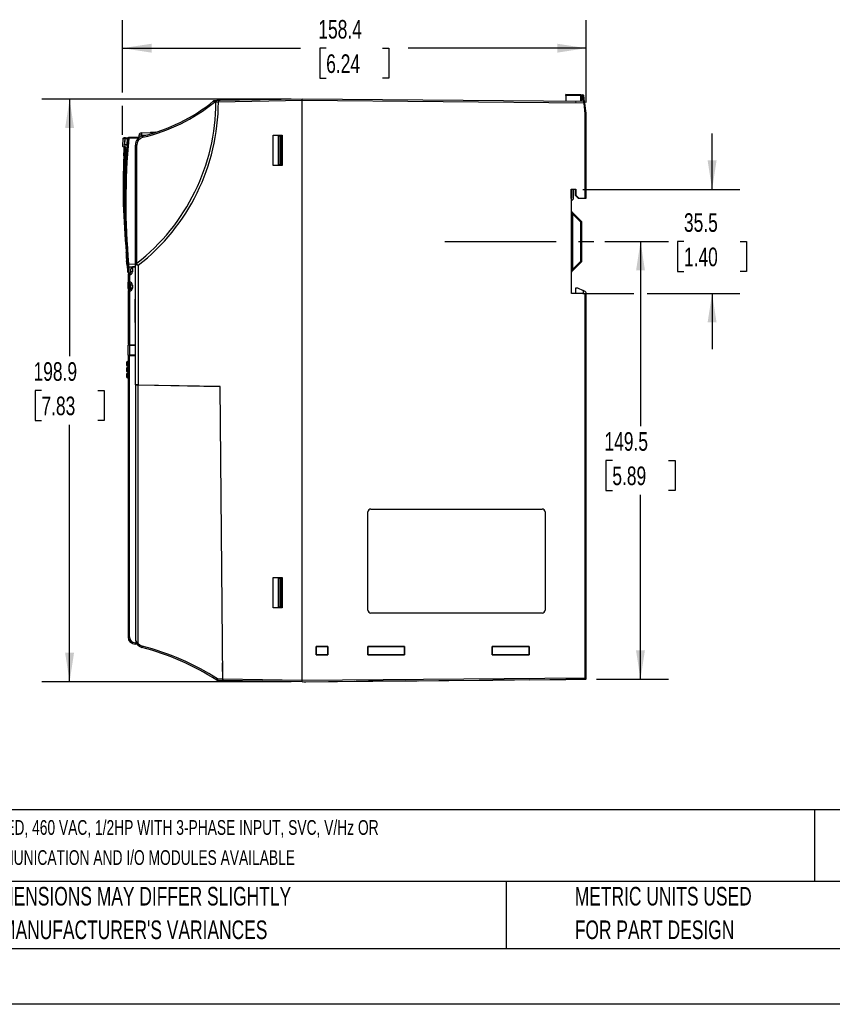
# Model space of a CAD drawing. Header units: millimetres. Extents: x 0 to 838, y 0 to 648.
# Tile 7 of 45: x 196 to 473, y 0 to 336. Entities that reach past the tile are written whole.
import ezdxf

# ---------------------------------------------------------------- set-up
doc = ezdxf.new("R2010")
doc.units = ezdxf.units.MM
doc.header["$LTSCALE"] = 3
doc.linetypes.add('CENTERX2', pattern=[20.32, 12.7, -2.54, 2.54, -2.54])
doc.layers.add('CENTER', color=40, linetype='CENTERX2')
doc.layers.add('DIMENSIONS', color=140, linetype='Continuous', lineweight=25)
doc.layers.add('TEXT', color=140, linetype='Continuous', lineweight=25)
doc.styles.add('SLDTEXTSTYLE0', font='TXT', dxfattribs={"width": 0.7})
doc.dimstyles.new('SLDDIMSTYLE0', dxfattribs={"dimtxt": 6.474023, "dimasz": 9.906, "dimexe": 0, "dimexo": 0.0625, "dimgap": 1.618506, "dimtad": 0, "dimtih": 1, "dimtoh": 1, "dimrnd": 1e-09, "dimzin": 12, "dimdsep": 46, "dimtxsty": 'SLDTEXTSTYLE0', "dimsah": 1, "dimcen": 0.09, "dimadec": 0, "dimazin": 3, "dimtfac": 1, "dimtofl": 0, "dimtmove": 0, "dimatfit": 3, "dimfxl": 0, "dimfrac": 2, "dimtolj": 1, "dimtzin": 12, "dimarcsym": 0})
doc.dimstyles.new('SLDDIMSTYLE1', dxfattribs={"dimtxt": 6.474023, "dimasz": 9.906, "dimexe": 0, "dimexo": 0.0625, "dimgap": 1.618506, "dimtad": 0, "dimtih": 1, "dimtoh": 1, "dimrnd": 1e-09, "dimzin": 12, "dimdsep": 46, "dimtxsty": 'SLDTEXTSTYLE0', "dimsah": 1, "dimcen": 0.09, "dimadec": 0, "dimazin": 3, "dimtfac": 1, "dimtmove": 0, "dimatfit": 0, "dimfxl": 0, "dimfrac": 2, "dimtolj": 1, "dimtzin": 12, "dimarcsym": 0})

# ---------------------------------------------------------------- blocks, each defined once
blk = doc.blocks.new('SW_NOTE_0')
at = {"layer": 'TEXT', "color": 0, "linetype": 'CENTERX2', "lineweight": 18, "attachment_point": 1, "style": 'SLDTEXTSTYLE0'}
for s, insert, char_height in [('WEG ELECTRIC CFW320 SERIES AC GENERAL PURPOSE DRIVE, ENCLOSED, 460 VAC, 1/2HP WITH 3-PHASE INPUT, SVC, V/Hz OR', (0, 6.49), 5.03477), ('VVW MODE, B FRAME, INTEGRATED DYNAMIC BRAKING, OPTIONAL COMMUNICATION AND I/O MODULES AVAILABLE', (0, -3.79), 5.0348)]:
    blk.add_mtext(s, dxfattribs=dict(at, insert=insert, char_height=char_height))
blk = doc.blocks.new('SW_NOTE_0_3')
at = {"layer": 'TEXT', "color": 0, "linetype": 'CENTERX2', "lineweight": 18, "char_height": 6.35, "attachment_point": 1, "style": 'SLDTEXTSTYLE0'}
for s, insert in [('PART DIMENSIONS MAY DIFFER SLIGHTLY', (0, 8.19)), ("DUE TO MANUFACTURER'S VARIANCES", (0, -3.28))]:
    blk.add_mtext(s, dxfattribs=dict(at, insert=insert))
blk = doc.blocks.new('SW_NOTE_0_6')
at = {"layer": 'TEXT', "color": 0, "linetype": 'CENTERX2', "lineweight": 18, "char_height": 6.35, "attachment_point": 1, "style": 'SLDTEXTSTYLE0'}
for s, insert in [('METRIC UNITS USED', (0, 8.19)), ('FOR PART DESIGN', (0, -3.28))]:
    blk.add_mtext(s, dxfattribs=dict(at, insert=insert))
blk = doc.blocks.new('_D_4')
at = {"layer": 'DIMENSIONS'}
for p, q in [((432.34, 278.24), (432.34, 297.29)), ((388.14, 278.23), (441.86, 278.24)), ((422.72, 260.49), (420.54, 260.49)), ((420.54, 260.49), (420.54, 250.2)), ((441.96, 260.49), (444.13, 260.49)), ((444.13, 260.49), (444.13, 250.2)), ((420.54, 250.2), (422.72, 250.2)), ((444.13, 250.2), (441.96, 250.2)), ((388.14, 242.73), (405.6, 242.73)), ((410.18, 242.73), (441.86, 242.73)), ((432.34, 242.73), (432.34, 223.68))]:
    blk.add_line(p, q, dxfattribs=at)
for points in [[(432.34, 278.24), (433.86, 288.14), (430.81, 288.14)], [(432.34, 242.73), (430.81, 232.83), (433.86, 232.83)]]:
    blk.add_solid(points, dxfattribs=at)
at = {"layer": 'DIMENSIONS', "char_height": 6.35, "attachment_point": 1, "style": 'SLDTEXTSTYLE0'}
for s, insert in [('35.5', (422.72, 270.12)), ('1.40', (422.72, 258.38))]:
    blk.add_mtext(s, dxfattribs=dict(at, insert=insert))
blk = doc.blocks.new('_D_5')
at = {"layer": 'DIMENSIONS'}
for p, q in [((230.96, 311.37), (230.96, 336)), ((389.33, 307.92), (389.33, 336)), ((230.96, 326.48), (291.75, 326.48)), ((300.52, 326.48), (298.35, 326.48)), ((298.35, 326.48), (298.35, 316.19)), ((319.76, 326.48), (321.94, 326.48)), ((321.94, 326.48), (321.94, 316.19)), ((389.33, 326.48), (328.53, 326.48)), ((298.35, 316.19), (300.52, 316.19)), ((321.94, 316.19), (319.76, 316.19)), ((230.96, 296.88), (230.96, 306.79))]:
    blk.add_line(p, q, dxfattribs=at)
for points in [[(230.96, 326.48), (240.86, 324.95), (240.86, 328)], [(389.33, 326.48), (379.42, 328), (379.42, 324.95)]]:
    blk.add_solid(points, dxfattribs=at)
at = {"layer": 'DIMENSIONS', "char_height": 6.35, "attachment_point": 1, "style": 'SLDTEXTSTYLE0'}
for s, insert in [('158.4', (297.83, 336.11)), ('6.24', (300.52, 324.37))]:
    blk.add_mtext(s, dxfattribs=dict(at, insert=insert))
blk = doc.blocks.new('_D_6')
at = {"layer": 'DIMENSIONS'}
for p, q in [((288.52, 309.08), (203.34, 309.08)), ((212.87, 309.08), (212.87, 221.35)), ((203.25, 209.61), (201.07, 209.61)), ((201.07, 209.61), (201.07, 199.32)), ((222.48, 209.61), (224.66, 209.61)), ((224.66, 209.61), (224.66, 199.32)), ((201.07, 199.32), (203.25, 199.32)), ((224.66, 199.32), (222.48, 199.32)), ((212.87, 110.14), (212.87, 197.87)), ((288.52, 110.14), (203.34, 110.14))]:
    blk.add_line(p, q, dxfattribs=at)
for points in [[(212.87, 309.08), (211.34, 299.17), (214.39, 299.17)], [(212.87, 110.14), (214.39, 120.05), (211.34, 120.05)]]:
    blk.add_solid(points, dxfattribs=at)
at = {"layer": 'DIMENSIONS', "char_height": 6.35, "attachment_point": 1, "style": 'SLDTEXTSTYLE0'}
for s, insert in [('198.9', (200.55, 219.25)), ('7.83', (203.25, 207.51))]:
    blk.add_mtext(s, dxfattribs=dict(at, insert=insert))
blk = doc.blocks.new('_D_7')
at = {"layer": 'DIMENSIONS'}
for p, q in [((395.72, 260.48), (417.42, 260.48)), ((407.89, 260.48), (407.88, 197.47)), ((398.26, 185.73), (396.09, 185.73)), ((396.09, 185.73), (396.09, 175.44)), ((417.5, 185.73), (419.67, 185.73)), ((419.67, 185.73), (419.67, 175.44)), ((396.09, 175.44), (398.26, 175.44)), ((419.67, 175.44), (417.5, 175.44)), ((407.87, 110.98), (407.88, 173.99)), ((392.84, 110.98), (417.39, 110.98))]:
    blk.add_line(p, q, dxfattribs=at)
for points in [[(407.89, 260.48), (406.37, 250.57), (409.41, 250.57)], [(407.87, 110.98), (409.39, 120.89), (406.35, 120.89)]]:
    blk.add_solid(points, dxfattribs=at)
at = {"layer": 'DIMENSIONS', "char_height": 6.35, "attachment_point": 1, "style": 'SLDTEXTSTYLE0'}
for s, insert in [('149.5', (395.57, 195.37)), ('5.89', (398.26, 183.63))]:
    blk.add_mtext(s, dxfattribs=dict(at, insert=insert))

msp = doc.modelspace()

# ---------------------------------------------------------------- linework, layer by layer
for p, q in [((387.534, 310.567), (382.328, 310.658)), ((387.534, 310.267), (382.328, 310.358)), ((382.328, 310.358), (382.328, 308.294)), ((387.534, 310.567), (388.221, 310.555)), ((387.828, 310.267), (387.534, 310.267)), ((387.534, 308.333), (387.534, 310.267)), ((387.828, 308.338), (387.828, 310.267)), ((387.828, 310.262), (388.221, 310.255)), ((388.465, 308.268), (388.221, 310.255)), ((388.778, 308.142), (388.514, 310.292)), ((263.199, 308.571), (262.369, 308.557)), ((262.833, 308.065), (262.369, 308.057)), ((262.833, 308.074), (262.833, 308.065)), ((263.69, 308.58), (263.199, 308.571)), ((292.328, 309.08), (263.69, 308.58)), ((292.328, 308.58), (263.69, 308.08)), ((264.279, 308.59), (264.05, 308.586)), ((388.559, 308.24), (292.328, 309.08)), ((388.583, 307.74), (292.328, 308.58)), ((292.328, 110.641), (292.328, 308.58)), ((388.203, 308.345), (385.67, 308.3)), ((389.031, 304.092), (388.583, 307.74)), ((388.878, 307.776), (388.854, 307.977)), ((389.328, 304.11), (388.878, 307.776)), ((389.031, 275.272), (389.031, 304.092)), ((389.321, 304.407), (389.226, 304.946)), ((389.328, 304.32), (389.303, 304.32)), ((389.328, 304.201), (389.328, 304.32)), ((389.328, 275.278), (389.328, 304.11)), ((231.994, 295.916), (231.422, 295.901)), ((231.999, 295.916), (232.782, 295.937)), ((233.072, 295.945), (232.964, 295.942)), ((235.334, 296.004), (233.072, 295.945)), ((236.705, 296.04), (235.334, 296.004)), ((236.628, 296.593), (236.628, 296.807)), ((236.628, 296.038), (236.63, 296.141)), ((236.63, 296.141), (236.642, 296.821)), ((237.372, 297.557), (240.334, 297.635)), ((237.389, 296.821), (237.382, 296.398)), ((237.389, 296.821), (239.187, 296.868)), ((237.65, 297.665), (237.648, 297.563)), ((240.334, 297.635), (242.033, 297.679)), ((242.317, 297.787), (240.474, 297.738)), ((282.428, 296.73), (285.428, 296.73)), ((282.428, 286.43), (282.428, 296.73)), ((284.262, 296.5), (284.714, 296.508)), ((284.262, 286.66), (284.262, 296.5)), ((284.714, 296.508), (285.228, 296.517)), ((284.714, 296.508), (284.714, 286.652)), ((285.228, 286.643), (285.228, 296.517)), ((285.428, 296.73), (285.428, 286.43)), ((231.096, 295.623), (230.981, 293.051)), ((231.234, 292.748), (232.168, 292.497)), ((231.701, 295.637), (231.559, 293.405)), ((231.559, 293.405), (232.484, 293.429)), ((231.707, 295.637), (231.57, 293.504)), ((232.484, 293.528), (231.57, 293.504)), ((231.707, 295.637), (232.664, 295.667)), ((232.484, 293.429), (232.672, 295.668)), ((232.484, 293.528), (232.664, 295.667)), ((232.672, 295.668), (232.783, 295.672)), ((233.075, 295.645), (233.072, 295.645)), ((235.336, 295.704), (233.075, 295.645)), ((235.328, 293.41), (235.82, 293.41)), ((235.328, 252.608), (235.328, 293.41)), ((236.324, 295.73), (235.336, 295.704)), ((235.82, 253.067), (235.82, 293.41)), ((231.625, 289.745), (231.973, 289.652)), ((285.428, 286.43), (282.428, 286.43)), ((284.714, 286.652), (284.262, 286.66)), ((284.714, 286.652), (285.228, 286.643)), ((384.209, 275.113), (384.209, 278.353)), ((384.209, 278.353), (385.748, 278.353)), ((384.209, 278.353), (384.327, 278.234)), ((385.629, 278.234), (384.327, 278.234)), ((384.327, 278.176), (384.327, 278.234)), ((384.328, 278.219), (384.327, 278.219)), ((384.327, 278.176), (384.328, 278.176)), ((384.385, 278.234), (384.328, 278.233)), ((384.328, 278.219), (384.328, 278.176)), ((384.328, 278.176), (384.328, 275.233)), ((384.828, 278.234), (384.828, 274.871)), ((385.628, 277.177), (385.628, 278.234)), ((385.628, 277.177), (385.629, 277.177)), ((385.628, 276.677), (385.629, 276.677)), ((385.629, 278.234), (385.748, 278.353)), ((385.629, 278.234), (385.629, 278.198)), ((385.629, 276.233), (385.629, 278.198)), ((385.629, 278.198), (385.629, 278.198)), ((385.748, 276.283), (385.629, 276.233)), ((386.629, 275.233), (385.629, 276.233)), ((385.748, 278.353), (385.748, 276.283)), ((385.748, 276.283), (386.797, 275.233)), ((384.328, 275.233), (384.209, 275.113)), ((384.328, 275.113), (384.209, 275.113)), ((384.328, 275.113), (384.328, 275.233)), ((384.328, 242.733), (384.328, 275.113)), ((384.828, 274.871), (384.328, 274.371)), ((386.629, 275.233), (386.797, 275.233)), ((386.797, 275.233), (389.031, 275.272)), ((384.328, 269.944), (384.623, 269.944)), ((387.741, 267.246), (384.416, 270.57)), ((384.623, 269.944), (384.623, 250.871)), ((387.534, 267.033), (384.623, 269.944)), ((387.534, 253.782), (387.534, 267.033)), ((387.828, 267.033), (387.534, 267.033)), ((387.828, 253.782), (387.828, 267.033)), ((232.351, 257.888), (232.139, 260.925)), ((232.351, 256.821), (232.351, 259.538)), ((232.351, 256.545), (232.33, 256.817)), ((232.351, 254.624), (232.351, 256.764)), ((232.33, 253.661), (232.347, 253.52)), ((232.334, 253.667), (232.336, 253.62)), ((232.336, 253.62), (232.351, 253.862)), ((232.351, 254.624), (232.491, 254.624)), ((232.351, 254.624), (232.351, 252.808)), ((232.351, 252.732), (232.492, 252.732)), ((233.037, 252.803), (235.328, 252.769)), ((235.328, 211.51), (235.328, 252.608)), ((235.367, 252.596), (235.328, 252.608)), ((236.311, 252.359), (236.311, 211.493)), ((384.416, 250.246), (387.741, 253.57)), ((384.623, 250.871), (387.534, 253.782)), ((387.534, 253.782), (387.828, 253.782)), ((232.828, 249.072), (232.828, 246.617)), ((233.32, 249.072), (232.828, 249.072)), ((233.075, 249.676), (233.607, 249.667)), ((233.091, 251.856), (234.328, 251.837)), ((233.336, 249.572), (233.318, 249.572)), ((233.32, 249.072), (233.32, 246.617)), ((233.337, 249.072), (233.32, 249.072)), ((233.828, 250.084), (233.828, 251.112)), ((234.32, 250.084), (233.828, 250.084)), ((235.328, 251.71), (234.32, 251.69)), ((234.32, 251.69), (234.32, 250.084)), ((234.328, 251.911), (235.328, 251.885)), ((234.328, 251.911), (234.328, 251.69)), ((384.328, 250.871), (384.623, 250.871)), ((384.416, 250.246), (384.416, 250.246)), ((232.828, 246.617), (233.32, 246.617)), ((232.828, 244.447), (232.828, 246.617)), ((233.32, 246.617), (233.337, 246.617)), ((233.337, 246.122), (233.32, 246.122)), ((233.32, 243.961), (233.32, 246.122)), ((233.337, 244.013), (233.337, 246.122)), ((233.828, 244.53), (233.828, 245.61)), ((234.32, 245.61), (233.828, 245.61)), ((234.32, 245.61), (234.32, 244.53)), ((232.828, 243.517), (232.828, 225.254)), ((233.32, 243.517), (232.828, 243.517)), ((233.336, 244.018), (233.318, 244.017)), ((233.337, 243.518), (233.32, 243.517)), ((233.32, 243.517), (233.32, 225.245)), ((234.32, 244.53), (233.828, 244.53)), ((388.628, 242.658), (384.328, 242.733)), ((385.828, 242.707), (385.828, 244.658)), ((385.828, 244.658), (386.348, 244.649)), ((386.348, 244.649), (388.328, 243.725)), ((388.328, 243.725), (388.328, 242.663)), ((388.751, 243.528), (388.328, 243.725)), ((388.628, 242.658), (389.031, 242.241)), ((389.031, 111.485), (389.031, 242.241)), ((389.328, 242.024), (389.328, 242.622)), ((235.286, 240.829), (235.328, 240.829)), ((235.322, 240.813), (235.286, 240.829)), ((235.286, 232.792), (235.286, 240.829)), ((389.328, 111.485), (389.328, 241.933)), ((235.322, 232.807), (235.286, 232.792)), ((235.328, 232.792), (235.286, 232.792)), ((233.32, 225.245), (232.828, 225.254)), ((232.828, 221.632), (232.828, 225.089)), ((233.32, 225.245), (235.328, 225.21)), ((233.32, 225.093), (235.328, 225.11)), ((233.32, 225.093), (233.32, 221.628)), ((234.328, 225.228), (234.328, 225.102)), ((232.328, 219.184), (232.328, 218.818)), ((232.828, 219.489), (232.613, 219.475)), ((232.613, 219.259), (232.828, 219.272)), ((232.613, 219.259), (232.613, 218.893)), ((232.613, 218.893), (232.828, 218.884)), ((233.32, 221.543), (232.828, 221.539)), ((232.828, 221.539), (232.828, 125.447)), ((235.328, 221.61), (233.32, 221.628)), ((233.32, 221.543), (235.328, 221.56)), ((233.32, 125.447), (233.32, 221.543)), ((234.328, 221.552), (234.328, 221.619)), ((232.328, 217.184), (232.328, 216.818)), ((232.328, 215.184), (232.328, 214.818)), ((232.613, 218.526), (232.828, 218.518)), ((232.613, 218.526), (232.613, 217.937)), ((232.613, 217.937), (232.828, 217.925)), ((232.828, 217.489), (232.613, 217.475)), ((232.613, 217.259), (232.828, 217.272)), ((232.613, 217.259), (232.613, 216.893)), ((232.613, 216.893), (232.828, 216.884)), ((232.613, 216.526), (232.828, 216.518)), ((232.613, 216.526), (232.613, 215.937)), ((232.613, 215.937), (232.828, 215.925)), ((232.828, 215.489), (232.613, 215.475)), ((232.613, 215.259), (232.828, 215.272)), ((232.613, 215.259), (232.613, 214.893)), ((232.613, 214.893), (232.828, 214.884)), ((232.613, 214.526), (232.828, 214.518)), ((232.613, 214.526), (232.613, 213.937)), ((232.613, 213.937), (232.828, 213.925)), ((235.328, 211.51), (235.328, 211.506)), ((236.311, 211.493), (235.328, 211.51)), ((235.328, 211.506), (235.328, 124.74)), ((236.311, 211.493), (264.306, 211.005)), ((236.311, 123.252), (236.311, 211.471)), ((264.284, 210.983), (236.311, 211.471)), ((264.284, 210.983), (264.284, 211.005)), ((265.156, 111.115), (264.284, 210.983)), ((264.284, 210.983), (264.285, 210.983)), ((265.178, 111.115), (264.306, 211.005)), ((314.773, 134.61), (314.773, 168.11)), ((314.773, 168.11), (314.775, 168.11)), ((314.775, 134.61), (314.775, 168.11)), ((315.778, 169.116), (374.278, 169.116)), ((315.778, 169.116), (315.778, 169.113)), ((315.778, 169.113), (374.278, 169.113)), ((374.278, 169.116), (374.278, 169.113)), ((375.281, 168.11), (375.281, 134.61)), ((375.284, 168.11), (375.281, 168.11)), ((375.284, 168.11), (375.284, 134.61)), ((282.428, 145.73), (285.428, 145.73)), ((282.428, 135.43), (282.428, 145.73)), ((284.262, 145.5), (284.714, 145.508)), ((284.262, 135.66), (284.262, 145.5)), ((285.228, 145.517), (284.714, 145.508)), ((284.714, 145.508), (284.714, 135.652)), ((285.228, 135.643), (285.228, 145.517)), ((285.428, 145.73), (285.428, 135.43)), ((264.942, 135.693), (264.963, 135.693)), ((285.428, 135.43), (282.428, 135.43)), ((284.714, 135.652), (284.262, 135.66)), ((285.228, 135.643), (284.714, 135.652)), ((314.773, 134.61), (314.775, 134.61)), ((375.284, 134.61), (375.281, 134.61)), ((315.778, 133.605), (315.778, 133.607)), ((374.278, 133.607), (315.778, 133.607)), ((374.278, 133.605), (315.778, 133.605)), ((374.278, 133.607), (374.278, 133.605)), ((232.828, 125.447), (233.32, 125.447)), ((235.285, 123.448), (235.624, 123.442)), ((235.931, 122.937), (235.285, 122.948)), ((235.931, 122.937), (235.931, 122.937)), ((297.041, 119.373), (297.041, 122.147)), ((297.041, 122.147), (301.115, 122.147)), ((297.043, 122.145), (297.041, 122.147)), ((301.113, 122.145), (297.043, 122.145)), ((297.043, 122.145), (297.043, 119.375)), ((301.113, 122.145), (301.115, 122.147)), ((301.113, 119.376), (301.113, 122.145)), ((301.115, 122.147), (301.115, 119.374)), ((314.744, 119.376), (314.744, 122.145)), ((314.744, 122.145), (327.311, 122.143)), ((314.746, 122.143), (314.744, 122.145)), ((327.309, 122.141), (314.746, 122.143)), ((314.746, 122.143), (314.746, 119.378)), ((327.309, 122.141), (327.311, 122.143)), ((327.309, 119.38), (327.309, 122.141)), ((327.311, 122.143), (327.311, 119.378)), ((357.25, 119.382), (357.25, 122.138)), ((357.25, 122.138), (369.804, 122.136)), ((357.253, 122.136), (357.25, 122.138)), ((369.802, 122.134), (357.253, 122.136)), ((357.253, 122.136), (357.253, 119.385)), ((369.802, 122.134), (369.804, 122.136)), ((369.802, 119.386), (369.802, 122.134)), ((369.804, 122.136), (369.804, 119.384)), ((297.043, 119.375), (297.041, 119.373)), ((301.115, 119.374), (297.041, 119.373)), ((297.043, 119.375), (301.113, 119.376)), ((301.115, 119.374), (301.113, 119.376)), ((327.311, 119.378), (314.744, 119.376)), ((314.746, 119.378), (314.744, 119.376)), ((314.746, 119.378), (327.309, 119.38)), ((327.311, 119.378), (327.309, 119.38)), ((357.253, 119.385), (357.25, 119.382)), ((369.804, 119.384), (357.25, 119.382)), ((357.253, 119.385), (369.802, 119.386)), ((369.804, 119.384), (369.802, 119.386)), ((265.13, 116.602), (265.123, 116.595)), ((265.175, 110.615), (265.123, 116.595)), ((265.13, 116.595), (265.123, 116.595)), ((263.381, 111.146), (265.156, 111.115)), ((265.178, 111.115), (292.328, 110.641)), ((292.328, 110.641), (389.031, 111.485)), ((292.328, 110.141), (389.031, 110.985)), ((386.538, 110.963), (384.103, 110.942)), ((388.198, 110.978), (386.538, 110.963)), ((389.031, 110.985), (388.209, 110.978)), ((389.031, 111.485), (389.328, 111.485)), ((389.328, 111.285), (389.328, 111.485)), ((263.381, 110.646), (265.169, 110.615)), ((265.169, 110.615), (265.175, 110.615)), ((265.175, 110.615), (271.846, 110.498)), ((292.328, 110.141), (265.182, 110.615)), ((292.328, 110.141), (310.175, 110.297)), ((292.906, 110.146), (293.611, 110.152)), ((293.611, 110.152), (314.959, 110.338)), ((310.767, 110.302), (314.964, 110.338)), ((327.459, 110.447), (314.959, 110.338)), ((327.436, 110.447), (331.557, 110.483)), ((327.459, 110.447), (357.456, 110.709)), ((332.099, 110.488), (338.942, 110.548)), ((339.117, 110.549), (357.461, 110.709)), ((369.956, 110.818), (357.456, 110.709)), ((369.933, 110.818), (382.324, 110.926)), ((369.956, 110.818), (380.876, 110.914)), ((380.876, 110.914), (381.57, 110.92)), ((384.103, 110.942), (382.324, 110.926))]:
    msp.add_line(p, q)
at = {"color": 179, "linetype": 'Continuous', "lineweight": 18}
for p, q in [((385.629, 278.234), (384.327, 278.234)), ((384.328, 242.733), (389.322, 242.733))]:
    msp.add_line(p, q, dxfattribs=at)
at = {"color": 7, "linetype": 'Continuous'}
msp.add_line((838.207, 0.008), (0.007, 0.008), dxfattribs=at)
at = {"flags": 128}
for points in [[(262.062, 308.445), (261.97, 308.37), (261.869, 308.288)], [(263.199, 308.571), (263.051, 308.54), (262.937, 308.447), (262.891, 308.369), (262.859, 308.279), (262.839, 308.179), (262.833, 308.074)], [(385.678, 308.3), (385.776, 308.291), (385.861, 308.266)], [(231.26, 295.861), (231.171, 295.802), (231.105, 295.65)], [(231.947, 292.807), (231.152, 293.015), (230.973, 293.062)], [(231.163, 295.62), (231.13, 295.619), (231.701, 295.637)], [(231.971, 289.61), (232.026, 290.826), (232.035, 291.372)], [(232.439, 252.75), (232.56, 251.74), (232.779, 250.023)], [(235.601, 252.932), (235.708, 252.989), (235.82, 253.067)], [(233.091, 251.856), (233.086, 250.682), (233.083, 249.948), (233.081, 249.677), (233.081, 249.691)], [(389.328, 241.933), (389.323, 241.939), (389.307, 241.956), (389.28, 241.984), (389.241, 242.023), (389.141, 242.128), (389.031, 242.241)], [(232.328, 218.818), (232.328, 218.382), (232.328, 218.236)], [(232.613, 219.475), (232.608, 219.482), (232.607, 219.468), (232.606, 219.444), (232.606, 219.44), (232.607, 219.399), (232.608, 219.359), (232.613, 219.259)], [(232.828, 219.488), (232.73, 219.482), (232.607, 219.474)], [(232.328, 216.818), (232.328, 216.382), (232.328, 216.236)], [(232.613, 217.475), (232.608, 217.482), (232.607, 217.468), (232.606, 217.444), (232.606, 217.44), (232.607, 217.399), (232.608, 217.359), (232.613, 217.259)], [(232.613, 215.475), (232.608, 215.482), (232.607, 215.468), (232.606, 215.444), (232.606, 215.44), (232.607, 215.399), (232.608, 215.359), (232.613, 215.259)], [(232.828, 217.488), (232.73, 217.482), (232.607, 217.474)], [(232.828, 215.488), (232.73, 215.482), (232.607, 215.474)], [(232.328, 214.818), (232.328, 214.382), (232.328, 214.236)], [(235.918, 122.954), (236.579, 122.303), (237.572, 121.837)], [(236.311, 123.252), (236.92, 122.668), (237.689, 122.321)]]:
    msp.add_lwpolyline(points, dxfattribs=at)
for centre, radius, start, end in [((281.733, 310.508), 100.595, 359.91458, 0.08542), ((383.235, 310.417), 4.301, 358.00162, 1.99838), ((387.528, 310.267), 0.3, 0, 89), ((383.923, 310.405), 4.301, 358.00162, 1.99838), ((388.216, 310.255), 0.3, 7, 89), ((384.097, 344.446), 34.439, 276.87878, 277.36925), ((192.995, 308.235), 69.839, 307.82106, 359.86081), ((192.986, 308.235), 70.705, 307.78947, 359.87463), ((224.156, 354.954), 60, 283.14428, 309.17998), ((224.149, 354.952), 60.497, 283.14366, 309.18059), ((262.378, 308.057), 0.5, 91, 129.17998), ((268.989, 313.618), 8.646, 216.75737, 220.03515), ((269.533, 308.307), 7.168, 178.00162, 181.99838), ((264.338, 165.754), 142.327, 90.2607, 90.60576), ((270.854, 308.33), 7.168, 178.00162, 181.99838), ((-42.852, 308.83), 335.181, 359.95727, 0.04273), ((385.678, 307.8), 0.5, 90, 91), ((388.207, 307.845), 0.5, 52.97785, 90.5), ((370.063, 307.08), 18.531, 2.03935, 3.58777), ((388.556, 307.94), 0.3, 65.69321, 89.5), ((388.575, 307.953), 0.277, 26.22944, 93.14815), ((380.162, 376.929), 69.7, 276.93923, 277.1837), ((388.556, 307.94), 0.3, 7, 28.04364), ((391.861, 260.644), 43.54, 93.33469, 93.72678), ((388.828, 304.32), 0.5, 0, 10), ((232.001, 295.617), 0.3, 91.35683, 176.13374), ((232.006, 295.616), 0.3, 91.36901, 176.14158), ((232.963, 295.641), 0.3, 91.31522, 174.93204), ((232.97, 295.642), 0.3, 91.32712, 174.95231), ((233.081, 295.646), 0.299, 91.6027, 174.96299), ((237.369, 295.832), 4.298, 178.49896, 182.49953), ((238.528, 293.41), 3.2, 103.14428, 180), ((239.632, 295.891), 4.3, 178.49987, 182.49948), ((238.52, 293.41), 2.7, 103.14428, 180), ((237.378, 296.807), 0.75, 91.5, 180), ((237.392, 296.807), 0.75, 91.50327, 179), ((237.012, 285.691), 11.136, 88.06296, 91.9058), ((291.365, 298.407), 53.999, 180.90147, 181.6832), ((245.008, 297.825), 7.323, 190.21788, 194.11559), ((231.259, 293.052), 0.3, 177.35911, 254.98523), ((195.176, 291.931), 36.292, 356.5692, 1.1933), ((203.379, 291.318), 28.29, 356.81242, 2.67685), ((466.348, 274.018), 234.567, 174.70329, 185.19269), ((227.461, 291.812), 4.595, 354.50381, 12.49727), ((232.247, 292.787), 0.3, 176.17667, 211.95167), ((229.851, 291.933), 2.26, 345.62685, 16.50644), ((466.532, 274.018), 234.456, 174.70747, 185.19151), ((236.397, 332.756), 37.26, 264.43336, 264.88075), ((459.309, 278.992), 228.16, 177.29508, 185.58454), ((429.465, 279.183), 198.121, 176.94395, 184.34973), ((231.732, 293.157), 3.413, 264.4731, 268.20179), ((472.31, 275.836), 240.732, 176.71983, 184.53142), ((387.973, 342.722), 67.458, 270.89858, 271.15121), ((384.628, 270.782), 0.3, 180, 225), ((447.74, 291.154), 66.585, 198.00742, 198.57468), ((383.358, 271.313), 5.98, 314.29607, 317.13566), ((387.528, 267.033), 0.3, 0, 45), ((232.401, 256.082), 0.727, 93.93551, 103.40051), ((205.43, 253.886), 26.959, 3.57948, 6.1819), ((271.237, 254.567), 38.913, 178.52561, 181.32633), ((176.585, 252.044), 55.966, 2.64279, 4.83843), ((242.105, 257.343), 9.666, 183.11569, 187.74174), ((131.075, 256.459), 101.433, 357.90762, 358.96356), ((232.797, 254.634), 1.846, 268.33735, 277.46408), ((215.435, 251.046), 17.396, 3.55159, 5.74832), ((155.327, 247.903), 77.864, 2.90993, 3.60841), ((235.719, 252.556), 0.394, 107.37305, 172.39704), ((243.683, 283.765), 32.26, 255.06036, 256.78932), ((262.692, 285.741), 42.547, 230.45359, 231.68181), ((383.358, 249.502), 5.98, 42.86434, 45.70393), ((387.528, 253.782), 0.3, 315, 0), ((-43.704, 252.299), 276.502, 359.52853, 359.96364), ((233.086, 249.976), 0.3, 187.45096, 268.99577), ((233.095, 252.155), 0.299, 185.90189, 269.25213), ((233.328, 249.072), 0.5, 91.10485, 180), ((239.998, 249.319), 6.683, 177.87781, 182.12219), ((239.867, 249.34), 6.535, 177.9641, 182.34783), ((233.316, 250.088), 0.52, 272.03912, 359.56165), ((233.311, 250.081), 1.009, 271.5107, 0.20658), ((234.377, 251.144), 0.549, 95.95989, 183.29349), ((384.628, 250.033), 0.3, 134.99895, 179.99925), ((384.628, 250.033), 0.3, 135, 180), ((434.201, 234.135), 52.327, 161.34626, 162.06809), ((233.326, 246.62), 0.497, 180.27633, 269.28665), ((241.406, 246.37), 8.09, 178.24666, 181.75334), ((242.945, 246.37), 9.611, 178.52424, 181.47576), ((233.317, 245.614), 1.003, 359.75083, 88.82547), ((233.324, 245.617), 0.505, 359.1514, 88.45533), ((233.328, 244.447), 0.5, 180, 248.33915), ((233.328, 243.517), 0.5, 91.10159, 180), ((240.047, 243.765), 6.732, 177.89223, 182.10777), ((240.099, 243.788), 6.768, 178.05419, 182.2863), ((233.317, 244.534), 0.52, 271.99942, 359.55189), ((233.311, 244.526), 1.009, 271.49199, 0.19364), ((388.328, 242.622), 1, 0, 65), ((236.481, -165.299), 390.405, 90.46395, 90.53605), ((232.628, 219.184), 0.3, 93.56215, 180), ((232.549, 218.922), 0.342, 79.33256, 130.18538), ((232.549, 218.556), 0.342, 79.33253, 130.18537), ((232.623, 218.821), 0.295, 180.71596, 267.91626), ((234.827, 218.71), 2.222, 175.27514, 184.72486), ((236.481, 612.02), 390.405, 269.46395, 269.53605), ((232.628, 218.236), 0.3, 180.00005, 267), ((232.628, 217.184), 0.3, 93.56215, 179.99995), ((232.549, 216.922), 0.342, 79.33256, 130.18538), ((232.549, 216.556), 0.342, 79.33253, 130.18537), ((232.623, 216.821), 0.295, 180.71596, 267.91626), ((232.628, 216.236), 0.3, 180.00005, 267), ((232.628, 215.184), 0.3, 93.56215, 179.99995), ((232.549, 214.922), 0.342, 79.33256, 130.18538), ((234.827, 216.71), 2.222, 175.27514, 184.72486), ((232.549, 214.556), 0.342, 79.33253, 130.18537), ((232.623, 214.821), 0.295, 180.71596, 267.91626), ((232.628, 214.236), 0.3, 180.00005, 267), ((234.827, 214.71), 2.222, 175.27514, 184.72486), ((315.779, 168.109), 1.006, 90.05147, 179.94853), ((315.779, 168.109), 1.004, 90.05149, 179.94853), ((374.277, 168.109), 1.006, 0.05149, 89.94851), ((374.277, 168.109), 1.004, 0.05148, 89.94852), ((315.779, 134.611), 1.006, 180.05149, 269.94851), ((315.779, 134.611), 1.004, 180.05148, 269.94852), ((374.277, 134.611), 1.006, 270.05147, 359.94853), ((374.277, 134.611), 1.004, 270.0532, 359.9468), ((235.328, 125.447), 2.5, 180, 269), ((235.32, 125.447), 2, 180, 269), ((237.23, 124.927), 1.91, 185.60636, 241.25794), ((238.328, 124.74), 3, 180, 216.53528), ((242.449, 123.198), 7.168, 178.00162, 181.99838), ((243.242, 113.692), 11.808, 125.94282, 128.3352), ((238.328, 124.74), 3, 216.95172, 229.46956), ((244.784, 120.344), 7.365, 164.43299, 168.3069), ((214.883, 34.744), 90, 57.58896, 75.39811), ((214.886, 34.772), 90.47, 57.58598, 75.4011), ((270.029, 106.772), 7.958, 146.65743, 150.22468), ((270.545, 110.896), 7.168, 178.00162, 181.99838), ((454.071, 112.513), 188.899, 180.42417, 180.57583), ((374.706, 111.235), 14.327, 359.0002, 0.9998), ((389.045, 111.275), 0.281, 267.19223, 339.08425), ((389.041, 111.254), 0.27, 267.92079, 320.21255), ((389.028, 111.285), 0.3, 270.5, 300.03544), ((389.028, 111.285), 0.3, 318.80168, 0), ((263.39, 111.146), 0.5, 237.58896, 269), ((-42.852, 110.391), 335.181, 359.95727, 0.04273)]:
    msp.add_arc(centre, radius, start, end)
for centre, major_axis, ratio, start_param, end_param in [((236.328, 211.489), (1, -0.017), 0.0174525, 3.1418921, 4.6952351), ((265.165, 111.115), (-0.004, 0.5), 0.0174464, 1.570644, 3.1411358)]:
    msp.add_ellipse(centre, major_axis=major_axis, ratio=ratio, start_param=start_param, end_param=end_param)
at = {"color": 179, "linetype": 'Continuous', "lineweight": 18}
msp.add_open_spline([(230.959, 293.066), (230.956, 293.003), (230.975, 292.931), (231.058, 292.818), (231.12, 292.778), (231.181, 292.762)], degree=3, knots=[0, 0, 0, 0, 0.5, 0.5, 1, 1, 1, 1], dxfattribs=at)
at = {"layer": 'CENTER'}
msp.add_line((341.022, 260.49), (391.905, 260.483), dxfattribs=at)
at = {"layer": 'TEXT'}
for p, q in [((819.15, 66.378), (19.05, 66.378)), ((467.277, 66.378), (467.277, 41.91)), ((819.15, 41.91), (19.05, 41.91)), ((361.939, 41.91), (361.939, 19.05)), ((19.05, 19.05), (819.15, 19.05))]:
    msp.add_line(p, q, dxfattribs=at)

# ---------------------------------------------------------------- block references
at = {"layer": 'TEXT', "linetype": 'CENTERX2', "lineweight": 18}
for name, p in [('SW_NOTE_0', (22.765, 56.42)), ('SW_NOTE_0_3', (165.358, 31.906)), ('SW_NOTE_0_6', (385.435, 31.906))]:
    msp.add_blockref(name, p, dxfattribs=at)

# ---------------------------------------------------------------- dimensions: what is measured, and where the dimension line sits
at = {"layer": 'DIMENSIONS'}
dim = msp.add_linear_dim(base=(389.328, 326.476), p1=(230.959, 293.066), p2=(389.328, 304.11), dimstyle='SLDDIMSTYLE0', dxfattribs=at)
dim.commit()
dim.dimension.update_dxf_attribs({"geometry": '_D_5', "text_midpoint": (310.144, 326.476), "dimtype": 160})
for base, p1, p2, angle, dimstyle, picture, middle in [((212.865, 110.141), (292.328, 309.08), (292.328, 110.141), 270, 'SLDDIMSTYLE0', '_D_6', (212.865, 209.61)), ((432.337, 242.735), (384.327, 278.234), (384.328, 242.733), 270.00162, 'SLDDIMSTYLE1', '_D_4', (432.337, 260.485)), ((407.869, 110.982), (391.905, 260.483), (389.031, 110.985), 89.99127, 'SLDDIMSTYLE0', '_D_7', (407.88, 185.731))]:
    dim = msp.add_linear_dim(base=base, p1=p1, p2=p2, angle=angle, dimstyle=dimstyle, dxfattribs=at)
    dim.commit()
    dim.dimension.update_dxf_attribs({"geometry": picture, "text_midpoint": middle, "dimtype": 160})

doc.saveas('drawing.dxf')
